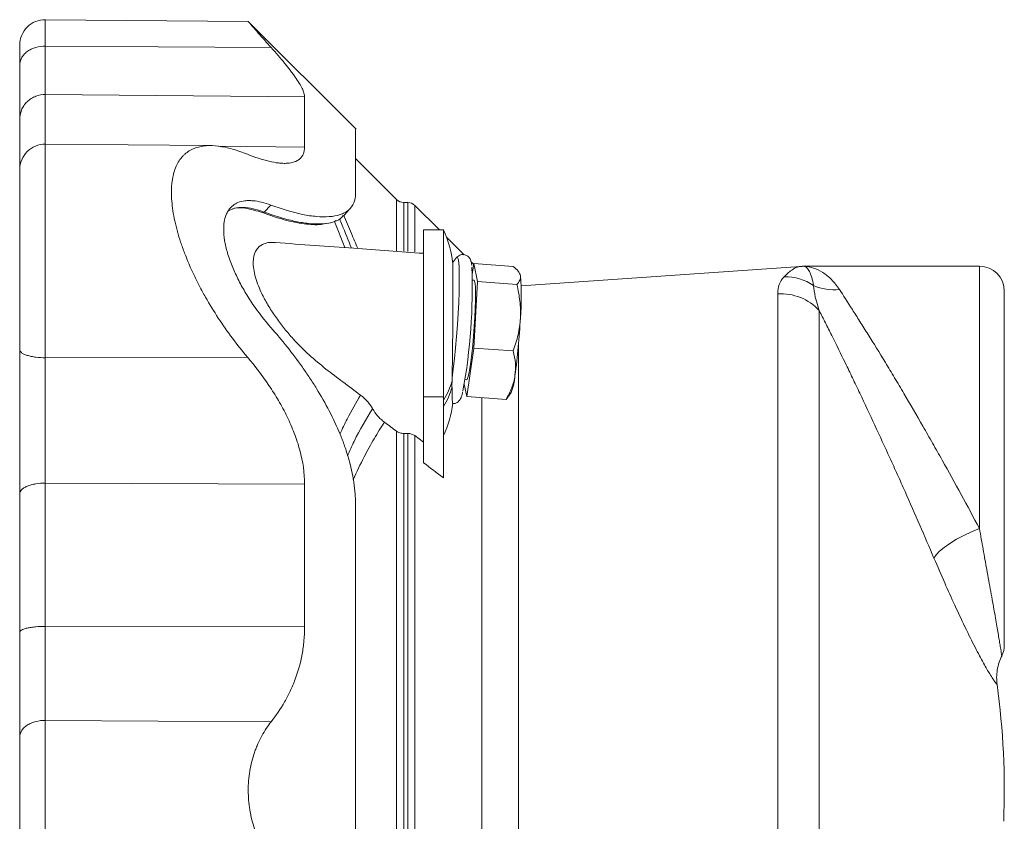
# Model space of a CAD drawing. Header units: millimetres. Extents: x 142 to 788, y -48 to 638.
# Tile 2 of 6: x 149 to 346, y 100 to 261. Entities that reach past the tile are written whole.
import ezdxf

# ---------------------------------------------------------------- set-up
doc = ezdxf.new("R2010")
doc.units = ezdxf.units.MM

msp = doc.modelspace()

# ---------------------------------------------------------------- linework, layer by layer
at = {"color": 7, "linetype": 'Continuous', "lineweight": 15}
for p, q in [((194.8, 260.66), (154.08, 261.01)), ((216.42, 239.03), (194.8, 260.65)), ((187.33, 235.74), (154.08, 236.03)), ((224.55, 224.92), (216.33, 233.14)), ((199.32, 223.81), (197.99, 222.41)), ((226.78, 224.33), (225.97, 224.33)), ((233.12, 218.82), (228.2, 223.75)), ((211.29, 220.25), (211.74, 220.39)), ((212.08, 220.53), (212.44, 220.74)), ((233.95, 218.82), (229.95, 218.82)), ((229.95, 218.82), (229.95, 185.31)), ((233.95, 218.82), (233.95, 185.31)), ((238.11, 213.83), (234.55, 217.39)), ((240.04, 211.91), (239.47, 212.47)), ((240.06, 212.09), (239.73, 209.87)), ((240.79, 208.48), (240.06, 212.09)), ((240.06, 212.09), (247.95, 211.51)), ((305.55, 211.5), (249.53, 207.58)), ((341.45, 211.53), (306.25, 211.53)), ((249.29, 209.93), (249.22, 210.07)), ((249.38, 209.62), (249.29, 209.93)), ((240.08, 208.71), (239.75, 208.73)), ((240.06, 195.12), (240.79, 208.48)), ((240.79, 208.48), (248.67, 207.9)), ((346.45, 206.53), (346.45, 135.53)), ((238.62, 185.38), (240.06, 195.12)), ((240.06, 195.12), (247.95, 194.54)), ((238.12, 187.86), (238.62, 185.38)), ((238.27, 188.79), (238.6, 188.76)), ((246.89, 185.26), (247.52, 186.2)), ((229.95, 185.31), (229.95, 172.11)), ((233.95, 185.31), (233.95, 169.08)), ((238.62, 185.38), (246.5, 184.79)), ((246.5, 184.79), (246.86, 185.29)), ((226.78, 177.98), (225.97, 177.98)), ((229.95, 176.23), (228.2, 177.54))]:
    msp.add_line(p, q, dxfattribs=at)
at = {"color": 8, "linetype": 'Continuous', "lineweight": 0}
for p, q in [((154.08, 255.71), (199.39, 255.41)), ((154.08, 245.98), (206.08, 245.54)), ((188.75, 235.6), (206.08, 235.46)), ((224.55, 214.6), (224.55, 224.92)), ((225.97, 224.33), (225.97, 214.54)), ((226.78, 214.47), (226.78, 224.33)), ((228.2, 223.75), (228.2, 214.41)), ((197.99, 222.41), (197.63, 222.29)), ((214.14, 215.27), (212.08, 220.53)), ((341.45, 158.91), (341.45, 211.53)), ((300.99, 13.7), (300.99, 205.97)), ((309.32, 202.63), (309.32, 16.81)), ((249.02, 196.08), (249.02, 16.58)), ((154.08, 193.18), (194.63, 193.29)), ((229.95, 185.31), (233.95, 185.31)), ((241.64, 185.16), (241.64, 27.51)), ((224.55, 34.25), (224.55, 178.42)), ((225.97, 177.98), (225.97, 34.69)), ((226.78, 34.69), (226.78, 177.98)), ((228.2, 177.54), (228.2, 35.13)), ((154.08, 168.03), (206.08, 167.83)), ((154.08, 139.26), (206.08, 139.16)), ((154.08, 120.4), (199.39, 120.14))]:
    msp.add_line(p, q, dxfattribs=at)
at = {"color": 7, "linetype": 'Continuous', "lineweight": 15, "flags": 128}
for points in [[(213.9, 221.61), (214.57, 222.38), (215.17, 223.06)], [(236.58, 213.26), (236.57, 213.26), (236.56, 213.24)], [(238.6, 188.76), (238.69, 188.83), (238.86, 189.23), (239.04, 189.97), (239.24, 191.03), (239.44, 192.37), (239.63, 193.93), (239.82, 195.67), (239.99, 197.53), (240.13, 199.42), (240.24, 201.29), (240.33, 203.07), (240.37, 204.69), (240.38, 206.1), (240.36, 207.24), (240.29, 208.07), (240.19, 208.57), (240.08, 208.71)]]:
    msp.add_lwpolyline(points, dxfattribs=at)
at = {"color": 8, "linetype": 'Continuous', "lineweight": 0, "flags": 128}
for points in [[(235.68, 189.17), (235.92, 190.98), (236.15, 193), (236.37, 195.17), (236.57, 197.45), (236.75, 199.77), (236.9, 202.07), (237.01, 204.29), (237.09, 206.37), (237.13, 208.26), (237.13, 209.9), (237.09, 211.26), (237.01, 212.3), (236.9, 212.99), (236.75, 213.31), (236.58, 213.26)], [(341.45, 158.91), (339.85, 158.25), (338.31, 157.52), (336.85, 156.74), (335.54, 155.93), (334.4, 155.13), (333.47, 154.35), (332.78, 153.61), (332.34, 152.95)]]:
    msp.add_lwpolyline(points, dxfattribs=at)
at = {"color": 7, "linetype": 'Continuous', "lineweight": 15}
for centre, radius, start, end in [((154.04, 255.92), 5.09, 89.3022, 180), ((154.04, 230.94), 5.09, 89.5085, 180), ((225.97, 226.33), 2, 225, 270), ((226.78, 222.33), 2, 45, 90), ((214.7, 209.82), 21.25, 6.347, 25.0576), ((256.02, 197.5), 25.03, 140.9683, 143.9742), ((126.59, 207), 113.13, 349.5945, 2.2191), ((306.29, 201.53), 10, 90.2926, 95.8747), ((341.45, 206.53), 5, 0, 90), ((199.7, 205.38), 49.86, 355.1184, 4.8816), ((114.81, 207.97), 134.74, 352.1599, 357.095), ((236.83, 190.4), 11.49, 338.528, 355.9351), ((214.7, 186.55), 21.25, 334.9453, 353.247), ((341.45, 135.53), 5, 334.8345, 0), ((189.58, 106.33), 156.86, 357.7416, 7.7891)]:
    msp.add_arc(centre, radius, start, end, dxfattribs=at)
at = {"color": 8, "linetype": 'Continuous', "lineweight": 0}
for centre, radius, start, end in [((306.22, 201.82), 9.7, 89.8206, 93.9437), ((302.52, 199.32), 10.08, 55.929, 91.3848), ((312.17, 216.57), 9.76, 245.7996, 277.0202), ((301.73, 195.75), 10.25, 42.1719, 94.1219), ((223.91, 191.41), 12.09, 326.1515, 346.596), ((223.9, 190.14), 12.1, 326.157, 346.4313)]:
    msp.add_arc(centre, radius, start, end, dxfattribs=at)
for points, knots in [([(154.08, 255.71), (154.08, 256.55), (154.08, 258.28), (154.08, 260), (154.08, 260.96), (154.08, 260.91), (154.08, 260.9)], [0, 0, 0, 0, 0.264864, 0.544094, 0.832891, 1, 1, 1, 1]), ([(154.08, 255.71), (153.48, 255.72), (152.83, 255.64), (151.88, 255.36), (151.57, 255.24), (150.98, 254.96), (150.7, 254.79), (150.2, 254.42), (149.98, 254.21), (149.59, 253.77), (149.43, 253.54), (149.06, 252.83), (148.95, 252.34), (148.95, 251.89)], [0, 0, 0, 0, 0.25, 0.25, 0.375, 0.375, 0.5, 0.5, 0.625, 0.625, 0.75, 0.75, 1, 1, 1, 1]), ([(154.08, 245.98), (154.08, 246.39), (154.08, 246.9), (154.08, 248.14), (154.08, 248.87), (154.08, 250.51), (154.08, 251.43), (154.08, 253.45), (154.08, 254.54), (154.08, 255.71)], [0, 0, 0, 0, 0.25, 0.25, 0.5, 0.5, 0.75, 0.75, 1, 1, 1, 1]), ([(154.08, 235.87), (154.08, 238.06), (154.08, 240.01), (154.08, 243.38), (154.08, 244.82), (154.08, 245.98)], [0, 0, 0, 0, 0.5, 0.5, 1, 1, 1, 1]), ([(154.08, 236.02), (154.08, 236.03), (154.08, 236.19), (154.08, 235.63), (154.08, 234.39), (154.08, 232.47), (154.08, 229.86), (154.08, 226.6), (154.08, 222.79), (154.08, 218.57), (154.08, 214.11), (154.08, 209.11), (154.08, 203.74), (154.08, 198.21), (154.08, 194.81), (154.08, 193.18)], [0, 0, 0, 0, 0.001374, 0.097681, 0.173796, 0.252537, 0.33313, 0.414683, 0.496235, 0.576829, 0.655569, 0.731685, 0.827991, 0.917587, 1, 1, 1, 1]), ([(213.94, 221.81), (214.44, 220.61), (215.33, 218.5), (216.33, 216.11), (216.75, 215.08)], [0, 0, 0, 0, 0.570551, 1, 1, 1, 1]), ([(215.49, 215.18), (214.85, 216.75), (214.04, 218.76), (213.28, 220.63), (213.12, 221.04)], [0, 0, 0, 0, 0.781098, 1, 1, 1, 1]), ([(302.28, 209.4), (302.9, 210.05), (303.46, 210.54), (304.53, 211.24), (305.04, 211.44), (305.55, 211.5)], [0, 0, 0, 0, 0.5, 0.5, 1, 1, 1, 1]), ([(313.36, 206.89), (312.87, 207.64), (312.35, 208.29), (311.51, 209.14), (311.22, 209.4), (310.63, 209.88), (310.33, 210.09), (309.42, 210.67), (308.8, 210.96), (307.53, 211.37), (306.89, 211.49), (306.25, 211.52)], [0, 0, 0, 0, 0.25, 0.25, 0.375, 0.375, 0.5, 0.5, 0.75, 0.75, 1, 1, 1, 1]), ([(306.25, 211.52), (306.44, 211.49), (306.64, 211.39), (307.01, 211.04), (307.19, 210.79), (307.53, 210.15), (307.68, 209.76), (307.96, 208.83), (308.08, 208.29), (308.17, 207.67)], [0, 0, 0, 0, 0.25, 0.25, 0.5, 0.5, 0.75, 0.75, 1, 1, 1, 1]), ([(313.36, 206.89), (314.13, 205.71), (315.01, 204.35), (316.46, 202.08), (316.96, 201.29), (317.75, 200.03), (318.02, 199.61), (318.56, 198.74), (318.84, 198.3), (320.23, 196.08), (321.38, 194.19), (323.19, 191.22), (323.8, 190.21), (325.04, 188.13), (325.68, 187.06), (327.57, 183.84), (328.85, 181.65), (330.77, 178.3), (331.41, 177.18), (332.38, 175.47), (332.7, 174.9), (333.35, 173.75), (333.67, 173.17), (335.28, 170.29), (336.54, 168), (339.03, 163.44), (340.25, 161.17), (341.45, 158.91)], [0, 0, 0, 0, 0.125, 0.125, 0.1875, 0.1875, 0.21875, 0.21875, 0.25, 0.25, 0.375, 0.375, 0.4375, 0.4375, 0.5, 0.5, 0.625, 0.625, 0.6875, 0.6875, 0.71875, 0.71875, 0.75, 0.75, 0.875, 0.875, 1, 1, 1, 1]), ([(332.34, 152.95), (331.41, 155.15), (330.45, 157.36), (328.52, 161.82), (327.53, 164.06), (326.03, 167.44), (325.53, 168.57), (324.77, 170.26), (324.51, 170.83), (324, 171.96), (323.75, 172.52), (322.48, 175.31), (321.47, 177.51), (319.46, 181.83), (318.46, 183.95), (317.22, 186.56), (316.98, 187.08), (316.48, 188.11), (316.24, 188.62), (315.51, 190.13), (315.04, 191.12), (313.63, 194.01), (312.72, 195.86), (311.4, 198.5), (310.97, 199.36), (310.13, 201.03), (309.72, 201.85), (309.32, 202.63)], [0, 0, 0, 0, 0.125, 0.125, 0.25, 0.25, 0.3125, 0.3125, 0.34375, 0.34375, 0.375, 0.375, 0.5, 0.5, 0.625, 0.625, 0.65625, 0.65625, 0.6875, 0.6875, 0.75, 0.75, 0.875, 0.875, 0.9375, 0.9375, 1, 1, 1, 1]), ([(154.08, 193.18), (153.48, 193.18), (152.83, 193.21), (151.88, 193.33), (151.57, 193.38), (150.98, 193.5), (150.7, 193.57), (150.2, 193.73), (149.98, 193.82), (149.59, 194), (149.43, 194.1), (149.06, 194.4), (148.95, 194.61), (148.95, 194.8)], [0, 0, 0, 0, 0.25, 0.25, 0.375, 0.375, 0.5, 0.5, 0.625, 0.625, 0.75, 0.75, 1, 1, 1, 1]), ([(154.08, 193.18), (154.08, 191.19), (154.08, 189.1), (154.08, 184.82), (154.08, 182.63), (154.08, 178.28), (154.08, 176.12), (154.08, 171.94), (154.08, 169.92), (154.08, 168.03)], [0, 0, 0, 0, 0.25, 0.25, 0.5, 0.5, 0.75, 0.75, 1, 1, 1, 1]), ([(213.18, 177.87), (213.66, 178.89), (214.97, 181.74), (216.39, 184.15), (217.31, 185.69)], [0, 0, 0, 0, 0.359096, 1, 1, 1, 1]), ([(214.68, 173.48), (215.12, 174.47), (216.7, 178.01), (218.46, 180.87), (219.74, 182.94)], [0, 0, 0, 0, 0.277359, 1, 1, 1, 1]), ([(222.12, 180.24), (221.42, 179.16), (220.03, 176.99), (217.92, 173.18), (216.56, 170.25), (215.84, 168.69)], [0, 0, 0, 0, 0.316727, 0.634579, 1, 1, 1, 1]), ([(154.08, 168.03), (154.08, 163.44), (154.08, 158.72), (154.08, 149.11), (154.08, 144.21), (154.08, 139.26)], [0, 0, 0, 0, 0.5, 0.5, 1, 1, 1, 1]), ([(341.45, 158.91), (341.7, 157.5), (342.21, 154.65), (342.98, 150.37), (343.76, 146.12), (344.47, 142.15), (345.05, 138.81), (345.42, 136.57), (345.72, 134.75), (345.91, 133.52), (345.91, 133.46), (345.92, 133.43)], [0, 0, 0, 0, 0.09133, 0.184335, 0.298598, 0.415909, 0.535487, 0.657995, 0.729657, 0.880173, 1, 1, 1, 1]), ([(344.98, 127.59), (344.98, 127.59), (344.98, 127.58), (344.77, 127.85), (344.35, 128.43), (343.62, 129.54), (342.5, 131.44), (340.87, 134.47), (338.86, 138.49), (336.7, 143.07), (334.49, 147.96), (333.07, 151.27), (332.34, 152.95)], [0, 0, 0, 0, 0.054926, 0.14145, 0.229886, 0.318282, 0.437355, 0.559469, 0.678682, 0.801999, 0.899758, 1, 1, 1, 1]), ([(154.08, 139.26), (154.08, 137.54), (154.08, 135.83), (154.08, 132.48), (154.08, 130.83), (154.08, 127.64), (154.08, 126.1), (154.08, 123.14), (154.08, 121.73), (154.08, 120.4)], [0, 0, 0, 0, 0.25, 0.25, 0.5, 0.5, 0.75, 0.75, 1, 1, 1, 1]), ([(154.08, 120.4), (154.08, 119.52), (154.08, 118.55), (154.08, 116.44), (154.08, 115.29), (154.08, 112.89), (154.08, 111.62), (154.08, 109.01), (154.08, 107.67), (154.08, 104.99), (154.08, 103.65), (154.08, 101.05), (154.08, 99.78), (154.08, 97.37), (154.08, 96.23), (154.08, 94.12), (154.08, 93.14), (154.08, 92.26)], [0, 0, 0, 0, 0.125, 0.125, 0.25, 0.25, 0.375, 0.375, 0.5, 0.5, 0.625, 0.625, 0.75, 0.75, 0.875, 0.875, 1, 1, 1, 1])]:
    msp.add_open_spline(points, degree=3, knots=knots, dxfattribs=at)
at = {"color": 7, "linetype": 'Continuous', "lineweight": 15}
for points, knots in [([(199.39, 255.41), (198.86, 256.02), (197.77, 257.24), (196.46, 258.73), (195.46, 259.88), (194.88, 260.55), (194.82, 260.62), (194.8, 260.64)], [0, 0, 0, 0, 0.205187, 0.415288, 0.620788, 0.834102, 1, 1, 1, 1]), ([(148.95, 255.78), (148.95, 255.82), (148.95, 255.96), (148.95, 255.24), (148.95, 253.94), (148.95, 252.56), (148.95, 251.89)], [0, 0, 0, 0, 0.1250609, 0.4284978, 0.7220182, 1, 1, 1, 1]), ([(199.39, 255.41), (200.37, 254.32), (201.27, 253.27), (202.49, 251.79), (202.87, 251.31), (203.4, 250.62), (203.57, 250.39), (203.9, 249.94), (204.06, 249.72), (204.81, 248.65), (205.28, 247.88), (205.76, 246.89), (205.88, 246.58), (206.04, 246.02), (206.08, 245.76), (206.08, 245.54)], [0, 0, 0, 0, 0.25, 0.25, 0.375, 0.375, 0.4375, 0.4375, 0.5, 0.5, 0.75, 0.75, 0.875, 0.875, 1, 1, 1, 1]), ([(148.95, 251.89), (148.95, 250.58), (148.95, 249.36), (148.95, 247.11), (148.95, 246.08), (148.95, 244.25), (148.95, 243.44), (148.95, 242.06), (148.95, 241.48), (148.95, 241.03)], [0, 0, 0, 0, 0.25, 0.25, 0.5, 0.5, 0.75, 0.75, 1, 1, 1, 1]), ([(154.08, 245.98), (153.48, 245.99), (152.83, 245.89), (151.88, 245.53), (151.57, 245.38), (150.98, 245.01), (150.7, 244.79), (150.2, 244.31), (149.98, 244.04), (149.59, 243.47), (149.43, 243.17), (149.06, 242.25), (148.95, 241.62), (148.95, 241.03)], [0, 0, 0, 0, 0.25, 0.25, 0.375, 0.375, 0.5, 0.5, 0.625, 0.625, 0.75, 0.75, 1, 1, 1, 1]), ([(206.08, 235.46), (206.08, 237.64), (206.08, 239.58), (206.08, 242.95), (206.08, 244.38), (206.08, 245.54)], [0, 0, 0, 0, 0.5, 0.5, 1, 1, 1, 1]), ([(148.95, 231.28), (148.95, 233.39), (148.95, 235.26), (148.95, 238.52), (148.95, 239.91), (148.95, 241.03)], [0, 0, 0, 0, 0.5, 0.5, 1, 1, 1, 1]), ([(216.33, 238.94), (216.33, 238.97), (216.33, 239.05), (216.33, 237.74), (216.33, 235.14), (216.33, 231.38), (216.33, 227.92), (216.33, 226.21)], [0, 0, 0, 0, 0.1219807, 0.345026, 0.5663879, 0.7850321, 1, 1, 1, 1]), ([(194.63, 234.01), (193.6, 234.43), (192.59, 234.78), (190.66, 235.32), (189.73, 235.52), (187.94, 235.74), (187.08, 235.77), (185.86, 235.67), (185.46, 235.61), (184.69, 235.44), (184.32, 235.32), (183.27, 234.91), (182.64, 234.53), (181.93, 233.9), (181.79, 233.77), (181.53, 233.48), (181.4, 233.34), (181.03, 232.87), (180.81, 232.53), (180.22, 231.43), (179.91, 230.59), (179.65, 229.39), (179.61, 229.14), (179.53, 228.63), (179.49, 228.36), (179.41, 227.55), (179.39, 226.99), (179.38, 225.25), (179.48, 224), (179.78, 222.01), (179.91, 221.32), (180.21, 219.94), (180.38, 219.23), (180.78, 217.81), (180.99, 217.09), (181.47, 215.64), (181.74, 214.9), (182.59, 212.67), (183.22, 211.2), (184.27, 208.99), (184.64, 208.26), (185.4, 206.79), (185.8, 206.06), (187.03, 203.9), (187.89, 202.49), (189.69, 199.75), (190.62, 198.41), (192.58, 195.8), (193.59, 194.52), (194.63, 193.29)], [0, 0, 0, 0, 0.0625, 0.0625, 0.125, 0.125, 0.1875, 0.1875, 0.21875, 0.21875, 0.25, 0.25, 0.3125, 0.3125, 0.328125, 0.328125, 0.34375, 0.34375, 0.375, 0.375, 0.4375, 0.4375, 0.453125, 0.453125, 0.46875, 0.46875, 0.5, 0.5, 0.5625, 0.5625, 0.59375, 0.59375, 0.625, 0.625, 0.65625, 0.65625, 0.6875, 0.6875, 0.75, 0.75, 0.78125, 0.78125, 0.8125, 0.8125, 0.875, 0.875, 0.9375, 0.9375, 1, 1, 1, 1]), ([(206.08, 235.46), (206.08, 234.41), (205.76, 233.63), (204.99, 232.95), (204.82, 232.83), (204.45, 232.62), (204.25, 232.54), (203.6, 232.32), (203.12, 232.23), (202.32, 232.18), (202.05, 232.18), (201.47, 232.2), (201.17, 232.22), (200.25, 232.33), (199.61, 232.44), (197.6, 232.92), (196.16, 233.39), (194.63, 234.01)], [0, 0, 0, 0, 0.25, 0.25, 0.3125, 0.3125, 0.375, 0.375, 0.5, 0.5, 0.5625, 0.5625, 0.625, 0.625, 0.75, 0.75, 1, 1, 1, 1]), ([(148.95, 194.8), (148.95, 196.41), (148.95, 198.18), (148.95, 201.95), (148.95, 203.96), (148.95, 208.12), (148.95, 210.26), (148.95, 214.5), (148.95, 216.59), (148.95, 220.49), (148.95, 222.3), (148.95, 225.46), (148.95, 226.8), (148.95, 228.92), (148.95, 229.7), (148.95, 230.71), (148.95, 230.94), (148.95, 230.94)], [0, 0, 0, 0, 0.125, 0.125, 0.25, 0.25, 0.375, 0.375, 0.5, 0.5, 0.625, 0.625, 0.75, 0.75, 0.875, 0.875, 1, 1, 1, 1]), ([(199.32, 223.81), (201.55, 222.98), (203.66, 222.35), (206.14, 221.84), (206.63, 221.76), (207.58, 221.61), (208.05, 221.56), (209.41, 221.44), (210.27, 221.43), (211.84, 221.55), (212.57, 221.68), (213.54, 222.01), (213.84, 222.14), (214.27, 222.36), (214.4, 222.45), (214.66, 222.62), (214.78, 222.71), (215.83, 223.59), (216.33, 224.71), (216.33, 226.21)], [0, 0, 0, 0, 0.25, 0.25, 0.3125, 0.3125, 0.375, 0.375, 0.5, 0.5, 0.625, 0.625, 0.6875, 0.6875, 0.71875, 0.71875, 0.75, 0.75, 1, 1, 1, 1]), ([(189.86, 218.94), (189.86, 219.65), (189.93, 220.29), (190.12, 221.16), (190.2, 221.44), (190.39, 221.96), (190.51, 222.2), (190.88, 222.88), (191.18, 223.26), (191.71, 223.73), (191.9, 223.87), (192.3, 224.11), (192.5, 224.22), (193.16, 224.49), (193.63, 224.61), (194.39, 224.7), (194.65, 224.71), (195.19, 224.71), (195.46, 224.7), (196.85, 224.58), (198.05, 224.28), (199.32, 223.81)], [0, 0, 0, 0, 0.125, 0.125, 0.1875, 0.1875, 0.25, 0.25, 0.375, 0.375, 0.4375, 0.4375, 0.5, 0.5, 0.625, 0.625, 0.6875, 0.6875, 0.75, 0.75, 1, 1, 1, 1]), ([(190.8, 222.63), (191.2, 222.84), (192.07, 223.3), (193.77, 223.4), (195.77, 223.16), (197.24, 222.66), (197.99, 222.41)], [0, 0, 0, 0, 0.2136489, 0.4707151, 0.7329113, 1, 1, 1, 1]), ([(197.63, 222.29), (196.46, 222.65), (194.5, 223.25), (192.54, 223.34), (191.82, 223.07), (191.65, 223.01)], [0, 0, 0, 0, 0.538894, 0.894564, 1, 1, 1, 1]), ([(210.6, 220.2), (210.21, 220.09), (208.93, 219.75), (206, 219.99), (202.06, 220.74), (199.12, 221.77), (197.63, 222.29)], [0, 0, 0, 0, 0.125425, 0.410434, 0.703253, 1, 1, 1, 1]), ([(197.99, 222.41), (199.17, 221.99), (201.34, 221.23), (204.3, 220.49), (206.95, 220.06), (209.39, 219.96), (211.57, 220.27), (213.13, 220.81), (213.67, 221.49), (213.82, 221.69)], [0, 0, 0, 0, 0.173669, 0.31945, 0.465194, 0.615928, 0.76658, 0.93224, 1, 1, 1, 1]), ([(189.86, 218.94), (189.86, 218.23), (189.93, 217.48), (190.12, 216.3), (190.2, 215.89), (190.39, 215.06), (190.51, 214.64), (190.88, 213.36), (191.18, 212.5), (191.71, 211.19), (191.9, 210.75), (192.3, 209.87), (192.5, 209.43), (193.16, 208.12), (193.63, 207.26), (194.39, 205.98), (194.65, 205.55), (195.19, 204.71), (195.46, 204.3), (196.85, 202.26), (198.05, 200.72), (199.32, 199.25)], [0, 0, 0, 0, 0.125, 0.125, 0.1875, 0.1875, 0.25, 0.25, 0.375, 0.375, 0.4375, 0.4375, 0.5, 0.5, 0.625, 0.625, 0.6875, 0.6875, 0.75, 0.75, 1, 1, 1, 1]), ([(217.31, 185.69), (216.13, 186.57), (213.82, 188.29), (210.38, 190.87), (207.02, 193.66), (204.22, 196.42), (202.05, 198.98), (200.4, 201.15), (198.88, 203.46), (197.68, 205.63), (196.81, 207.6), (196.21, 209.32), (195.85, 210.97), (195.71, 212.83), (196.11, 214.6), (197.17, 215.76), (198.52, 216.24), (199.51, 216.39), (200.14, 216.27), (200.23, 216.25)], [0, 0, 0, 0, 0.0981035, 0.1929942, 0.2878577, 0.3819873, 0.4355685, 0.4891169, 0.5431088, 0.5970098, 0.6356968, 0.674342, 0.713351, 0.7523384, 0.8197139, 0.8868001, 0.9386004, 0.9904874, 1, 1, 1, 1]), ([(229.95, 214.13), (225.29, 214.47), (215.38, 215.18), (205.48, 215.9), (200.24, 216.29)], [0, 0, 0, 0, 0.4702, 1, 1, 1, 1]), ([(239.63, 211.68), (239.62, 211.71), (239.59, 212.09), (239.52, 212.43), (239.32, 212.96), (239.05, 213.38), (238.57, 213.76), (237.9, 213.94), (237.24, 213.81), (236.78, 213.5), (236.57, 213.27), (236.51, 213.17), (236.5, 213.16)], [0, 0, 0, 0, 0.019785, 0.305743, 0.42627, 0.520127, 0.615175, 0.713274, 0.814142, 0.899756, 0.987659, 1, 1, 1, 1]), ([(235.81, 212.17), (235.82, 212.11), (235.83, 211.98), (235.84, 211.3), (235.85, 210.22), (235.86, 208.78), (235.86, 207.02), (235.85, 205), (235.84, 202.76), (235.82, 200.39), (235.8, 197.92), (235.78, 195.48), (235.75, 193.09), (235.71, 190.96), (235.69, 189.72), (235.68, 189.17)], [0, 0, 0, 0, 0.059724, 0.139932, 0.21821, 0.298742, 0.377304, 0.45814, 0.536767, 0.617686, 0.696109, 0.776825, 0.85492, 0.935295, 1, 1, 1, 1]), ([(247.95, 211.51), (248.33, 211.19), (248.66, 210.87), (249.15, 210.24), (249.31, 209.93), (249.38, 209.62)], [0, 0, 0, 0, 0.5, 0.5, 1, 1, 1, 1]), ([(249.38, 209.62), (249.41, 209.47), (249.41, 209.32), (249.38, 209.02), (249.33, 208.87), (249.15, 208.44), (248.94, 208.17), (248.67, 207.9)], [0, 0, 0, 0, 0.25, 0.25, 0.5, 0.5, 1, 1, 1, 1]), ([(248.67, 207.9), (248.94, 206.78), (249.15, 205.66), (249.4, 203.41), (249.44, 202.28), (249.38, 201.14)], [0, 0, 0, 0, 0.5, 0.5, 1, 1, 1, 1]), ([(249.38, 201.14), (249.35, 200.57), (249.29, 200), (249.13, 198.88), (249.03, 198.33), (248.66, 196.68), (248.33, 195.6), (247.95, 194.54)], [0, 0, 0, 0, 0.25, 0.25, 0.5, 0.5, 1, 1, 1, 1]), ([(199.32, 199.25), (201.55, 196.72), (203.66, 194.08), (206.14, 190.59), (206.63, 189.88), (207.58, 188.44), (208.05, 187.71), (209.41, 185.5), (210.27, 184.01), (211.84, 180.97), (212.57, 179.42), (213.54, 177.05), (213.84, 176.25), (214.27, 175.04), (214.4, 174.63), (214.66, 173.82), (214.78, 173.41), (215.83, 169.78), (216.33, 166.58), (216.33, 163.42)], [0, 0, 0, 0, 0.25, 0.25, 0.3125, 0.3125, 0.375, 0.375, 0.5, 0.5, 0.625, 0.625, 0.6875, 0.6875, 0.71875, 0.71875, 0.75, 0.75, 1, 1, 1, 1]), ([(148.95, 165.84), (148.95, 168.02), (148.95, 170.34), (148.95, 175.15), (148.95, 177.64), (148.95, 182.65), (148.95, 185.17), (148.95, 190.1), (148.95, 192.51), (148.95, 194.8)], [0, 0, 0, 0, 0.25, 0.25, 0.5, 0.5, 0.75, 0.75, 1, 1, 1, 1]), ([(247.95, 194.54), (248.15, 193.72), (248.3, 192.89), (248.43, 191.24), (248.41, 190.41), (248.29, 189.59)], [0, 0, 0, 0, 0.5, 0.5, 1, 1, 1, 1]), ([(206.08, 167.83), (206.08, 170.05), (205.76, 172.3), (204.99, 175.17), (204.82, 175.74), (204.45, 176.89), (204.25, 177.46), (203.6, 179.14), (203.12, 180.25), (202.32, 181.89), (202.05, 182.43), (201.47, 183.5), (201.17, 184.04), (200.25, 185.61), (199.61, 186.63), (197.6, 189.61), (196.16, 191.49), (194.63, 193.29)], [0, 0, 0, 0, 0.25, 0.25, 0.3125, 0.3125, 0.375, 0.375, 0.5, 0.5, 0.5625, 0.5625, 0.625, 0.625, 0.75, 0.75, 1, 1, 1, 1]), ([(248.29, 189.59), (248.23, 189.17), (248.14, 188.76), (247.92, 187.94), (247.79, 187.54), (247.33, 186.34), (246.94, 185.56), (246.5, 184.79)], [0, 0, 0, 0, 0.25, 0.25, 0.5, 0.5, 1, 1, 1, 1]), ([(217.31, 185.69), (217.83, 185.3), (218.3, 184.87), (218.91, 184.18), (219.1, 183.94), (219.44, 183.45), (219.6, 183.2), (219.74, 182.94)], [0, 0, 0, 0, 0.5, 0.5, 0.75, 0.75, 1, 1, 1, 1]), ([(235.78, 184.01), (235.77, 184), (235.76, 183.98), (235.73, 184.4), (235.69, 185.24), (235.67, 186.25), (235.66, 187.04), (235.66, 187.31)], [0, 0, 0, 0, 0.128904, 0.389622, 0.626773, 0.8718, 1, 1, 1, 1]), ([(235.78, 184), (235.91, 183.99), (236.26, 183.96), (236.73, 184.2), (237.09, 184.52), (237.32, 184.85), (237.51, 185.23), (237.66, 185.68), (237.77, 186.14), (237.82, 186.35)], [0, 0, 0, 0, 0.070565, 0.180219, 0.282969, 0.397134, 0.546661, 0.788724, 1, 1, 1, 1]), ([(219.74, 182.94), (220, 182.43), (220.34, 181.95), (220.94, 181.28), (221.15, 181.06), (221.62, 180.64), (221.86, 180.43), (222.12, 180.24)], [0, 0, 0, 0, 0.5, 0.5, 0.75, 0.75, 1, 1, 1, 1]), ([(224.55, 178.42), (224.65, 178.35), (224.75, 178.29), (224.96, 178.18), (225.08, 178.13), (225.32, 178.06), (225.44, 178.03), (225.7, 177.99), (225.83, 177.98), (225.97, 177.98)], [0, 0, 0, 0, 0.25, 0.25, 0.5, 0.5, 0.75, 0.75, 1, 1, 1, 1]), ([(226.78, 177.98), (226.92, 177.98), (227.05, 177.97), (227.3, 177.93), (227.43, 177.9), (227.67, 177.83), (227.79, 177.78), (228, 177.67), (228.11, 177.61), (228.2, 177.54)], [0, 0, 0, 0, 0.25, 0.25, 0.5, 0.5, 0.75, 0.75, 1, 1, 1, 1]), ([(154.08, 168.03), (153.48, 168.03), (152.83, 167.98), (151.88, 167.83), (151.57, 167.76), (150.98, 167.59), (150.7, 167.5), (150.2, 167.28), (149.98, 167.17), (149.59, 166.92), (149.43, 166.78), (149.06, 166.38), (148.95, 166.1), (148.95, 165.84)], [0, 0, 0, 0, 0.25, 0.25, 0.375, 0.375, 0.5, 0.5, 0.625, 0.625, 0.75, 0.75, 1, 1, 1, 1]), ([(206.08, 167.83), (206.08, 163.26), (206.08, 158.56), (206.08, 148.97), (206.08, 144.09), (206.08, 139.16)], [0, 0, 0, 0, 0.5, 0.5, 1, 1, 1, 1]), ([(148.95, 165.84), (148.95, 161.41), (148.95, 156.86), (148.95, 147.59), (148.95, 142.87), (148.95, 138.1)], [0, 0, 0, 0, 0.5, 0.5, 1, 1, 1, 1]), ([(216.33, 49.24), (216.33, 53.53), (216.33, 57.99), (216.33, 67.17), (216.33, 71.89), (216.33, 81.52), (216.33, 86.42), (216.33, 96.33), (216.33, 101.33), (216.33, 111.33), (216.33, 116.33), (216.33, 126.24), (216.33, 131.14), (216.33, 140.77), (216.33, 145.49), (216.33, 154.67), (216.33, 159.13), (216.33, 163.42)], [0, 0, 0, 0, 0.125, 0.125, 0.25, 0.25, 0.375, 0.375, 0.5, 0.5, 0.625, 0.625, 0.75, 0.75, 0.875, 0.875, 1, 1, 1, 1]), ([(154.08, 139.26), (153.48, 139.27), (152.83, 139.24), (151.88, 139.16), (151.57, 139.12), (150.98, 139.03), (150.7, 138.98), (150.2, 138.87), (149.98, 138.81), (149.59, 138.67), (149.43, 138.6), (149.06, 138.38), (148.95, 138.23), (148.95, 138.1)], [0, 0, 0, 0, 0.25, 0.25, 0.375, 0.375, 0.5, 0.5, 0.625, 0.625, 0.75, 0.75, 1, 1, 1, 1]), ([(199.39, 120.14), (200.37, 121.38), (201.27, 122.7), (202.49, 124.81), (202.87, 125.54), (203.4, 126.67), (203.57, 127.06), (203.9, 127.84), (204.06, 128.24), (204.81, 130.25), (205.28, 131.93), (205.76, 134.56), (205.88, 135.46), (206.04, 137.29), (206.08, 138.22), (206.08, 139.16)], [0, 0, 0, 0, 0.25, 0.25, 0.375, 0.375, 0.4375, 0.4375, 0.5, 0.5, 0.75, 0.75, 0.875, 0.875, 1, 1, 1, 1]), ([(148.95, 117.04), (148.95, 118.53), (148.95, 120.1), (148.95, 123.4), (148.95, 125.12), (148.95, 128.68), (148.95, 130.52), (148.95, 134.27), (148.95, 136.18), (148.95, 138.1)], [0, 0, 0, 0, 0.25, 0.25, 0.5, 0.5, 0.75, 0.75, 1, 1, 1, 1]), ([(345, 127.59), (344.96, 128.06), (344.86, 129.04), (345.01, 130.55), (345.35, 132.04), (345.78, 132.96), (345.99, 133.4)], [0, 0, 0, 0, 0.238837, 0.491508, 0.758397, 1, 1, 1, 1]), ([(154.08, 120.4), (153.48, 120.41), (152.83, 120.34), (151.88, 120.09), (151.57, 119.99), (150.98, 119.74), (150.7, 119.59), (150.2, 119.26), (149.98, 119.08), (149.59, 118.7), (149.43, 118.49), (149.06, 117.87), (148.95, 117.44), (148.95, 117.04)], [0, 0, 0, 0, 0.25, 0.25, 0.375, 0.375, 0.5, 0.5, 0.625, 0.625, 0.75, 0.75, 1, 1, 1, 1]), ([(199.39, 92.52), (198.71, 93.39), (198.09, 94.32), (197.25, 95.85), (196.98, 96.38), (196.62, 97.22), (196.5, 97.5), (196.27, 98.07), (196.16, 98.37), (195.65, 99.83), (195.34, 101.06), (195.07, 102.67), (195.02, 102.99), (194.94, 103.65), (194.9, 103.98), (194.82, 104.98), (194.79, 105.64), (194.79, 106.96), (194.81, 107.63), (194.92, 108.95), (195, 109.61), (195.33, 111.55), (195.64, 112.79), (196.15, 114.27), (196.26, 114.57), (196.49, 115.14), (196.61, 115.43), (196.97, 116.26), (197.24, 116.79), (198.08, 118.33), (198.71, 119.28), (199.39, 120.14)], [0, 0, 0, 0, 0.125, 0.125, 0.1875, 0.1875, 0.21875, 0.21875, 0.25, 0.25, 0.375, 0.375, 0.40625, 0.40625, 0.4375, 0.4375, 0.5, 0.5, 0.5625, 0.5625, 0.625, 0.625, 0.75, 0.75, 0.78125, 0.78125, 0.8125, 0.8125, 0.875, 0.875, 1, 1, 1, 1]), ([(148.95, 117.04), (148.95, 116.37), (148.95, 115.63), (148.95, 114.02), (148.95, 113.16), (148.95, 111.32), (148.95, 110.36), (148.95, 108.37), (148.95, 107.35), (148.95, 105.31), (148.95, 104.29), (148.95, 102.31), (148.95, 101.34), (148.95, 99.51), (148.95, 98.64), (148.95, 97.03), (148.95, 96.29), (148.95, 95.62)], [0, 0, 0, 0, 0.125, 0.125, 0.25, 0.25, 0.375, 0.375, 0.5, 0.5, 0.625, 0.625, 0.75, 0.75, 0.875, 0.875, 1, 1, 1, 1])]:
    msp.add_open_spline(points, degree=3, knots=knots, dxfattribs=at)
at = {"color": 8, "linetype": 'Continuous', "lineweight": 0}
for points in [[(300.99, 205.97), (300.99, 207.37), (301.42, 208.51), (302.28, 209.4)], [(308.17, 207.67), (308.28, 206.28), (308.66, 204.59), (309.32, 202.63)]]:
    msp.add_open_spline(points, degree=3, dxfattribs=at)
at = {"color": 7, "linetype": 'Continuous', "lineweight": 15}
for points in [[(235.66, 187.31), (235.65, 187.71), (235.66, 188.15), (235.67, 188.61)], [(235.68, 189.17), (235.67, 188.98), (235.67, 188.79), (235.67, 188.61)], [(224.55, 178.42), (223.74, 179.02), (222.93, 179.63), (222.12, 180.24)], [(233.95, 169.08), (232.61, 170.09), (231.28, 171.1), (229.95, 172.11)]]:
    msp.add_open_spline(points, degree=3, dxfattribs=at)

doc.saveas('drawing.dxf')
